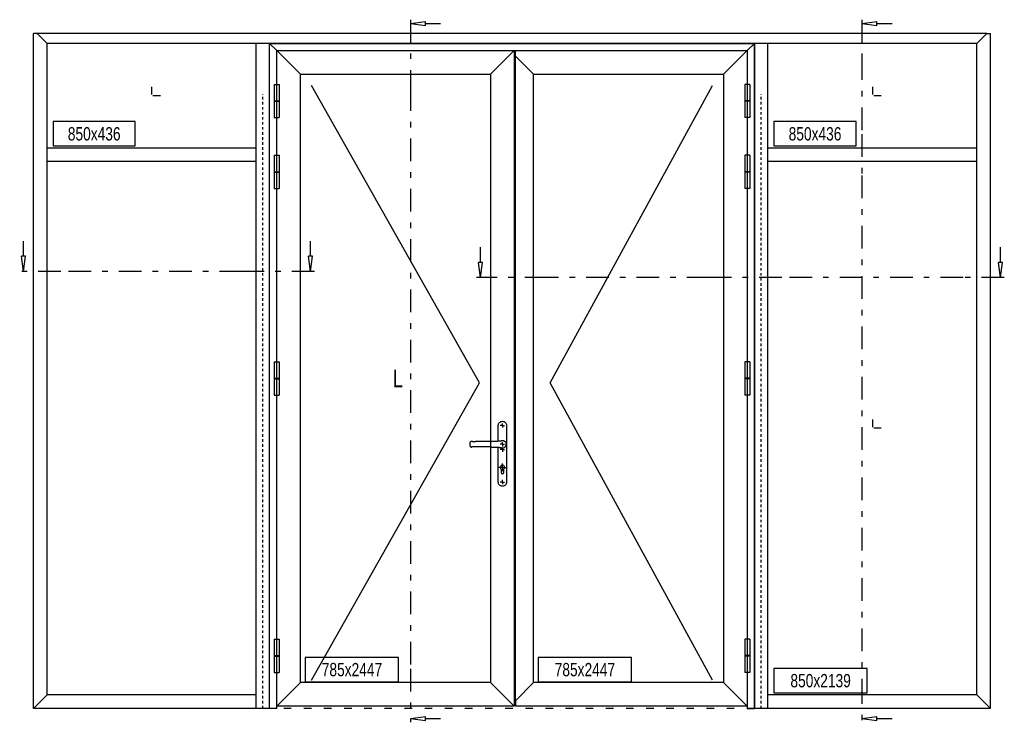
# Model space of a CAD drawing. Header units: millimetres. Extents: x 0 to 10560344, y -63228 to 177747.
# Tile 58 of 125: x 106272 to 106468, y -40938 to -40798. Entities that reach past the tile are written whole.
import ezdxf
from ezdxf.enums import TextEntityAlignment as Align

# ---------------------------------------------------------------- set-up
doc = ezdxf.new("R2010")
doc.units = ezdxf.units.MM
for name, pattern in [('OGLT0', [10, 4.5, -2.2, 1.1, -2.2]), ('OGLT1', [4, 1.5, -2.5]), ('OGLT2', [5, 2.5, -2.5]), ('OGLT6', [2, 0.5, -0.5, 0.5, -0.5])]:
    doc.linetypes.add(name, pattern=pattern)
doc.styles.add('ORGADATA', font='txt', dxfattribs={"oblique": 1})

msp = doc.modelspace()

# ---------------------------------------------------------------- linework, layer by layer
at = {"color": 8, "linetype": 'OGLT0'}
for p, q in [((106349.74, -40798.22), (106349.74, -40811.82)), ((106439.41, -40798.22), (106439.41, -40805.67)), ((106439.41, -40805.67), (106439.41, -40820.97)), ((106349.74, -40811.82), (106349.74, -40927.17)), ((106439.41, -40820.97), (106439.41, -40829.17)), ((106439.41, -40829.17), (106439.41, -40929.62)), ((106280.32, -40848.22), (106272.12, -40848.22)), ((106316.32, -40848.22), (106280.32, -40848.22)), ((106330.67, -40848.22), (106316.32, -40848.22)), ((106376.94, -40849.44), (106362.89, -40849.44)), ((106409.17, -40849.44), (106376.94, -40849.44)), ((106423.52, -40849.44), (106409.17, -40849.44)), ((106459.52, -40849.44), (106423.52, -40849.44)), ((106467.72, -40849.44), (106459.52, -40849.44)), ((106349.74, -40927.17), (106349.74, -40937.82)), ((106439.41, -40929.62), (106439.41, -40937.82))]:
    msp.add_line(p, q, dxfattribs=at)
at = {"color": 8, "linetype": 'Continuous'}
for p, q in [((106349.74, -40798.97), (106352.74, -40798.58)), ((106349.74, -40798.97), (106352.74, -40799.37)), ((106352.74, -40799.37), (106352.74, -40798.58)), ((106352.74, -40798.97), (106355.74, -40798.97)), ((106439.41, -40798.97), (106442.41, -40798.58)), ((106439.41, -40798.97), (106442.41, -40799.37)), ((106442.41, -40799.37), (106442.41, -40798.58)), ((106442.41, -40798.97), (106445.41, -40798.97)), ((106274.87, -40825.07), (106274.87, -40800.97)), ((106275.62, -40800.97), (106274.87, -40800.97)), ((106320.42, -40800.97), (106275.62, -40800.97)), ((106277.57, -40802.92), (106275.62, -40800.97)), ((106419.42, -40800.97), (106320.42, -40800.97)), ((106464.22, -40800.97), (106419.42, -40800.97)), ((106462.27, -40802.92), (106464.22, -40800.97)), ((106464.22, -40800.97), (106464.97, -40800.97)), ((106464.97, -40825.07), (106464.97, -40800.97)), ((106320.42, -40802.92), (106277.57, -40802.92)), ((106277.57, -40825.07), (106277.57, -40802.92)), ((106319.07, -40825.07), (106319.07, -40802.92)), ((106419.42, -40802.92), (106320.42, -40802.92)), ((106321.77, -40802.92), (106418.07, -40802.92)), ((106321.77, -40935.07), (106321.77, -40802.92)), ((106323.22, -40804.37), (106321.77, -40802.92)), ((106321.77, -40825.07), (106321.77, -40802.92)), ((106416.62, -40804.37), (106418.07, -40802.92)), ((106418.07, -40802.92), (106418.07, -40935.07)), ((106418.07, -40825.07), (106418.07, -40802.92)), ((106462.27, -40802.92), (106419.42, -40802.92)), ((106420.77, -40825.07), (106420.77, -40802.92)), ((106462.27, -40825.07), (106462.27, -40802.92)), ((106323.22, -40804.37), (106416.62, -40804.37)), ((106323.22, -40935.07), (106323.22, -40804.37)), ((106323.22, -40804.37), (106370.34, -40804.37)), ((106323.22, -40934.62), (106323.22, -40804.37)), ((106327.92, -40809.07), (106323.22, -40804.37)), ((106365.64, -40809.07), (106370.34, -40804.37)), ((106370.34, -40804.37), (106370.34, -40934.62)), ((106370.59, -40804.37), (106416.62, -40804.37)), ((106370.59, -40805.47), (106370.59, -40804.37)), ((106370.59, -40933.52), (106370.59, -40805.47)), ((106374.19, -40809.07), (106370.59, -40805.47)), ((106411.92, -40809.07), (106416.62, -40804.37)), ((106416.62, -40804.37), (106416.62, -40935.07)), ((106416.62, -40804.37), (106416.62, -40934.62)), ((106327.92, -40809.07), (106365.64, -40809.07)), ((106327.92, -40929.92), (106327.92, -40809.07)), ((106365.64, -40809.07), (106365.64, -40929.92)), ((106374.19, -40809.07), (106411.92, -40809.07)), ((106374.19, -40929.92), (106374.19, -40809.07)), ((106411.92, -40809.07), (106411.92, -40929.92)), ((106322.64, -40811.07), (106322.64, -40817.67)), ((106322.64, -40811.07), (106323.64, -40811.07)), ((106323.64, -40811.07), (106323.64, -40817.67)), ((106363.44, -40870.37), (106330.12, -40811.27)), ((106377.49, -40870.37), (106409.72, -40811.27)), ((106416.19, -40811.07), (106416.19, -40817.67)), ((106417.19, -40811.07), (106416.19, -40811.07)), ((106417.19, -40811.07), (106417.19, -40817.67)), ((106322.64, -40814.32), (106323.64, -40814.32)), ((106322.64, -40814.42), (106323.64, -40814.42)), ((106417.19, -40814.32), (106416.19, -40814.32)), ((106417.19, -40814.42), (106416.19, -40814.42)), ((106322.64, -40817.67), (106323.64, -40817.67)), ((106417.19, -40817.67), (106416.19, -40817.67)), ((106274.87, -40935.07), (106274.87, -40825.07)), ((106319.07, -40823.72), (106277.57, -40823.72)), ((106277.57, -40932.37), (106277.57, -40825.07)), ((106319.07, -40935.07), (106319.07, -40825.07)), ((106321.77, -40935.07), (106321.77, -40825.07)), ((106322.64, -40825.17), (106322.64, -40831.77)), ((106322.64, -40825.17), (106323.64, -40825.17)), ((106323.64, -40825.17), (106323.64, -40831.77)), ((106416.19, -40825.17), (106416.19, -40831.77)), ((106417.19, -40825.17), (106416.19, -40825.17)), ((106417.19, -40825.17), (106417.19, -40831.77)), ((106418.07, -40935.07), (106418.07, -40825.07)), ((106462.27, -40823.72), (106420.77, -40823.72)), ((106420.77, -40935.07), (106420.77, -40825.07)), ((106462.27, -40932.37), (106462.27, -40825.07)), ((106464.97, -40935.07), (106464.97, -40825.07)), ((106319.07, -40826.42), (106277.57, -40826.42)), ((106462.27, -40826.42), (106420.77, -40826.42)), ((106322.64, -40828.42), (106323.64, -40828.42)), ((106322.64, -40828.52), (106323.64, -40828.52)), ((106417.19, -40828.42), (106416.19, -40828.42)), ((106417.19, -40828.52), (106416.19, -40828.52)), ((106322.64, -40831.77), (106323.64, -40831.77)), ((106417.19, -40831.77), (106416.19, -40831.77)), ((106272.87, -40845.22), (106272.87, -40842.22)), ((106329.92, -40845.22), (106329.92, -40842.22)), ((106363.64, -40846.44), (106363.64, -40843.44)), ((106466.97, -40846.44), (106466.97, -40843.44)), ((106272.87, -40848.22), (106272.47, -40845.22)), ((106273.26, -40845.22), (106272.47, -40845.22)), ((106272.87, -40848.22), (106273.26, -40845.22)), ((106329.92, -40848.22), (106329.52, -40845.22)), ((106330.31, -40845.22), (106329.52, -40845.22)), ((106329.92, -40848.22), (106330.31, -40845.22)), ((106363.64, -40849.44), (106363.25, -40846.44)), ((106364.04, -40846.44), (106363.25, -40846.44)), ((106363.64, -40849.44), (106364.04, -40846.44)), ((106466.97, -40849.44), (106466.57, -40846.44)), ((106467.36, -40846.44), (106466.57, -40846.44)), ((106466.97, -40849.44), (106467.36, -40846.44)), ((106322.64, -40866.2), (106322.64, -40872.8)), ((106322.64, -40866.2), (106323.64, -40866.2)), ((106323.64, -40866.2), (106323.64, -40872.8)), ((106416.19, -40866.2), (106416.19, -40872.8)), ((106417.19, -40866.2), (106416.19, -40866.2)), ((106417.19, -40866.2), (106417.19, -40872.8)), ((106322.64, -40869.45), (106323.64, -40869.45)), ((106322.64, -40869.55), (106323.64, -40869.55)), ((106330.12, -40929.47), (106363.44, -40870.37)), ((106409.72, -40929.47), (106377.49, -40870.37)), ((106417.19, -40869.45), (106416.19, -40869.45)), ((106417.19, -40869.55), (106416.19, -40869.55)), ((106322.64, -40872.8), (106323.64, -40872.8)), ((106417.19, -40872.8), (106416.19, -40872.8)), ((106367.26, -40878.53), (106367.33, -40878.39)), ((106367.33, -40878.39), (106367.43, -40878.26)), ((106367.43, -40878.26), (106367.56, -40878.16)), ((106367.56, -40878.16), (106367.7, -40878.08)), ((106367.7, -40878.08), (106367.86, -40878.04)), ((106367.86, -40878.04), (106368.02, -40878.02)), ((106368.02, -40878.02), (106368.02, -40878.02)), ((106368.02, -40878.02), (106368.18, -40878.04)), ((106368.18, -40878.04), (106368.34, -40878.08)), ((106368.34, -40878.08), (106368.48, -40878.16)), ((106368.48, -40878.16), (106368.6, -40878.26)), ((106368.6, -40878.26), (106368.71, -40878.39)), ((106368.71, -40878.39), (106368.78, -40878.53)), ((106367.19, -40878.84), (106367.21, -40878.68)), ((106367.19, -40881.98), (106367.19, -40878.84)), ((106367.21, -40878.68), (106367.26, -40878.53)), ((106368.78, -40878.53), (106368.83, -40878.68)), ((106368.83, -40878.68), (106368.84, -40878.84)), ((106368.84, -40878.84), (106368.84, -40890.1)), ((106361.54, -40882.32), (106361.53, -40882.36)), ((106361.55, -40882.29), (106361.54, -40882.32)), ((106361.56, -40882.26), (106361.55, -40882.29)), ((106361.57, -40882.23), (106361.56, -40882.26)), ((106361.58, -40882.21), (106361.57, -40882.23)), ((106361.59, -40882.18), (106361.58, -40882.21)), ((106361.61, -40882.16), (106361.59, -40882.18)), ((106361.63, -40882.14), (106361.61, -40882.16)), ((106361.65, -40882.11), (106361.63, -40882.14)), ((106361.67, -40882.1), (106361.65, -40882.11)), ((106361.7, -40882.08), (106361.67, -40882.1)), ((106361.72, -40882.06), (106361.7, -40882.08)), ((106361.75, -40882.05), (106361.72, -40882.06)), ((106361.77, -40882.04), (106361.75, -40882.05)), ((106361.8, -40882.03), (106361.77, -40882.04)), ((106361.83, -40882.02), (106361.8, -40882.03)), ((106361.86, -40882.02), (106361.83, -40882.02)), ((106361.89, -40882.02), (106361.86, -40882.02)), ((106362.1, -40882.02), (106361.92, -40882.02)), ((106362.1, -40882.02), (106362.67, -40882.02)), ((106365.75, -40882.02), (106362.67, -40882.02)), ((106365.79, -40882.02), (106365.86, -40882.02)), ((106366.02, -40882.02), (106365.86, -40882.02)), ((106366.18, -40882.01), (106366.02, -40882.02)), ((106366.26, -40882.01), (106366.18, -40882.01)), ((106366.34, -40882.01), (106366.26, -40882.01)), ((106366.38, -40882.01), (106366.34, -40882.01)), ((106366.42, -40882.01), (106366.38, -40882.01)), ((106366.46, -40882.01), (106366.42, -40882.01)), ((106366.5, -40882.01), (106366.46, -40882.01)), ((106366.54, -40882.01), (106366.5, -40882.01)), ((106366.58, -40882.01), (106366.54, -40882.01)), ((106366.61, -40882.01), (106366.58, -40882.01)), ((106366.65, -40882.01), (106366.61, -40882.01)), ((106366.69, -40882.01), (106366.65, -40882.01)), ((106366.73, -40882.01), (106366.69, -40882.01)), ((106366.76, -40882.01), (106366.73, -40882.01)), ((106366.8, -40882.01), (106366.76, -40882.01)), ((106366.83, -40882), (106366.8, -40882.01)), ((106366.86, -40882), (106366.83, -40882)), ((106366.88, -40882), (106366.86, -40882)), ((106366.91, -40882), (106366.88, -40882)), ((106366.96, -40882), (106366.91, -40882)), ((106367.01, -40881.99), (106366.96, -40882)), ((106367.06, -40881.99), (106367.01, -40881.99)), ((106367.12, -40881.98), (106367.06, -40881.99)), ((106367.17, -40881.98), (106367.12, -40881.98)), ((106367.23, -40881.97), (106367.17, -40881.98)), ((106367.34, -40881.96), (106367.23, -40881.97)), ((106367.4, -40881.96), (106367.34, -40881.96)), ((106367.45, -40881.96), (106367.4, -40881.96)), ((106367.51, -40881.95), (106367.45, -40881.96)), ((106367.53, -40881.95), (106367.51, -40881.95)), ((106367.56, -40881.95), (106367.53, -40881.95)), ((106367.59, -40881.94), (106367.56, -40881.95)), ((106367.62, -40881.94), (106367.59, -40881.94)), ((106367.62, -40881.94), (106367.63, -40881.93)), ((106367.68, -40881.94), (106367.62, -40881.94)), ((106367.63, -40881.93), (106367.65, -40881.92)), ((106367.65, -40881.92), (106367.67, -40881.91)), ((106367.67, -40881.91), (106367.69, -40881.9)), ((106367.71, -40881.93), (106367.68, -40881.94)), ((106367.69, -40881.9), (106367.71, -40881.89)), ((106367.71, -40881.89), (106367.73, -40881.88)), ((106367.73, -40881.93), (106367.71, -40881.93)), ((106367.73, -40881.88), (106367.75, -40881.88)), ((106367.76, -40881.93), (106367.73, -40881.93)), ((106367.75, -40881.88), (106367.77, -40881.87)), ((106367.78, -40881.93), (106367.76, -40881.93)), ((106367.77, -40881.87), (106367.79, -40881.86)), ((106367.8, -40881.92), (106367.78, -40881.93)), ((106367.79, -40881.86), (106367.81, -40881.85)), ((106367.82, -40881.92), (106367.8, -40881.92)), ((106367.81, -40881.85), (106367.83, -40881.85)), ((106367.83, -40881.85), (106367.85, -40881.84)), ((106367.85, -40881.84), (106367.88, -40881.84)), ((106367.88, -40881.84), (106367.9, -40881.83)), ((106367.9, -40881.83), (106367.93, -40881.83)), ((106367.93, -40881.83), (106367.95, -40881.83)), ((106367.95, -40881.83), (106367.98, -40881.82)), ((106367.98, -40881.82), (106368.01, -40881.82)), ((106368.01, -40881.82), (106368.04, -40881.82)), ((106368.04, -40881.82), (106368.07, -40881.82)), ((106368.07, -40881.82), (106368.1, -40881.83)), ((106368.1, -40881.83), (106368.12, -40881.83)), ((106368.12, -40881.83), (106368.15, -40881.84)), ((106368.15, -40881.84), (106368.18, -40881.84)), ((106368.18, -40881.84), (106368.21, -40881.85)), ((106368.21, -40881.85), (106368.24, -40881.86)), ((106368.24, -40881.86), (106368.27, -40881.87)), ((106368.27, -40881.87), (106368.29, -40881.88)), ((106368.29, -40881.88), (106368.32, -40881.89)), ((106368.32, -40881.89), (106368.35, -40881.9)), ((106368.35, -40881.9), (106368.37, -40881.91)), ((106368.37, -40881.91), (106368.4, -40881.93)), ((106368.4, -40881.93), (106368.43, -40881.94)), ((106368.43, -40881.94), (106368.45, -40881.96)), ((106368.45, -40881.96), (106368.47, -40881.98)), ((106368.47, -40881.98), (106368.5, -40882)), ((106368.5, -40882), (106368.52, -40882.01)), ((106368.52, -40882.01), (106368.54, -40882.03)), ((106368.54, -40882.03), (106368.56, -40882.06)), ((106368.56, -40882.06), (106368.58, -40882.08)), ((106368.58, -40882.08), (106368.6, -40882.1)), ((106368.6, -40882.1), (106368.62, -40882.12)), ((106368.62, -40882.12), (106368.63, -40882.14)), ((106368.63, -40882.14), (106368.65, -40882.17)), ((106368.65, -40882.17), (106368.66, -40882.19)), ((106368.66, -40882.19), (106368.67, -40882.21)), ((106368.67, -40882.21), (106368.68, -40882.23)), ((106368.68, -40882.23), (106368.69, -40882.25)), ((106368.69, -40882.25), (106368.7, -40882.27)), ((106368.7, -40882.27), (106368.71, -40882.29)), ((106368.71, -40882.29), (106368.72, -40882.31)), ((106368.72, -40882.31), (106368.72, -40882.33)), ((106368.72, -40882.33), (106368.73, -40882.35)), ((106368.73, -40882.35), (106368.74, -40882.37)), ((106361.52, -40882.5), (106361.51, -40882.54)), ((106361.51, -40882.54), (106361.51, -40882.57)), ((106361.51, -40882.57), (106361.51, -40882.61)), ((106361.51, -40882.61), (106361.52, -40882.64)), ((106361.53, -40882.39), (106361.52, -40882.43)), ((106361.52, -40882.43), (106361.52, -40882.46)), ((106361.52, -40882.46), (106361.52, -40882.5)), ((106361.52, -40882.64), (106361.52, -40882.68)), ((106361.52, -40882.68), (106361.52, -40882.71)), ((106361.52, -40882.71), (106361.53, -40882.75)), ((106361.53, -40882.36), (106361.53, -40882.39)), ((106361.53, -40882.75), (106361.53, -40882.78)), ((106361.53, -40882.78), (106361.54, -40882.82)), ((106361.54, -40882.82), (106361.55, -40882.85)), ((106361.55, -40882.85), (106361.56, -40882.88)), ((106361.56, -40882.88), (106361.57, -40882.91)), ((106361.57, -40882.91), (106361.58, -40882.93)), ((106361.58, -40882.93), (106361.59, -40882.96)), ((106361.59, -40882.96), (106361.61, -40882.98)), ((106361.61, -40882.98), (106361.63, -40883.01)), ((106361.63, -40883.01), (106361.65, -40883.03)), ((106361.65, -40883.03), (106361.67, -40883.05)), ((106361.67, -40883.05), (106361.7, -40883.06)), ((106361.7, -40883.06), (106361.72, -40883.08)), ((106361.72, -40883.08), (106361.75, -40883.09)), ((106361.75, -40883.09), (106361.77, -40883.1)), ((106361.77, -40883.1), (106361.8, -40883.11)), ((106361.8, -40883.11), (106361.83, -40883.12)), ((106361.83, -40883.12), (106361.86, -40883.12)), ((106361.86, -40883.12), (106361.89, -40883.12)), ((106362.1, -40883.12), (106361.92, -40883.12)), ((106362.67, -40883.12), (106362.1, -40883.12)), ((106365.75, -40883.12), (106362.67, -40883.12)), ((106365.79, -40883.12), (106365.86, -40883.13)), ((106365.86, -40883.13), (106366.02, -40883.13)), ((106366.02, -40883.13), (106366.1, -40883.13)), ((106366.1, -40883.13), (106366.18, -40883.13)), ((106366.18, -40883.13), (106366.26, -40883.13)), ((106366.26, -40883.13), (106366.34, -40883.13)), ((106366.34, -40883.13), (106366.38, -40883.13)), ((106366.38, -40883.13), (106366.42, -40883.13)), ((106366.42, -40883.13), (106366.46, -40883.13)), ((106366.46, -40883.13), (106366.5, -40883.13)), ((106366.5, -40883.13), (106366.54, -40883.13)), ((106366.54, -40883.13), (106366.58, -40883.13)), ((106366.58, -40883.13), (106366.61, -40883.13)), ((106366.61, -40883.13), (106366.65, -40883.13)), ((106366.65, -40883.13), (106366.69, -40883.13)), ((106366.69, -40883.13), (106366.73, -40883.13)), ((106366.73, -40883.13), (106366.76, -40883.13)), ((106366.76, -40883.13), (106366.8, -40883.13)), ((106366.8, -40883.13), (106366.83, -40883.14)), ((106366.83, -40883.14), (106366.86, -40883.14)), ((106366.86, -40883.14), (106366.88, -40883.14)), ((106366.88, -40883.14), (106366.91, -40883.14)), ((106366.91, -40883.14), (106366.96, -40883.14)), ((106366.96, -40883.14), (106367.01, -40883.15)), ((106367.01, -40883.15), (106367.07, -40883.15)), ((106367.07, -40883.15), (106367.12, -40883.16)), ((106367.12, -40883.16), (106367.17, -40883.16)), ((106367.17, -40883.16), (106367.23, -40883.17)), ((106367.19, -40890.1), (106367.19, -40883.16)), ((106367.23, -40883.17), (106367.34, -40883.18)), ((106367.34, -40883.18), (106367.4, -40883.18)), ((106367.4, -40883.18), (106367.46, -40883.19)), ((106367.46, -40883.19), (106367.51, -40883.19)), ((106367.51, -40883.19), (106367.53, -40883.19)), ((106367.53, -40883.19), (106367.56, -40883.19)), ((106367.56, -40883.19), (106367.68, -40883.2)), ((106367.62, -40883.2), (106367.63, -40883.21)), ((106367.63, -40883.21), (106367.65, -40883.22)), ((106367.65, -40883.22), (106367.67, -40883.23)), ((106367.67, -40883.23), (106367.69, -40883.24)), ((106367.68, -40883.2), (106367.71, -40883.21)), ((106367.69, -40883.24), (106367.71, -40883.25)), ((106367.71, -40883.21), (106367.73, -40883.21)), ((106367.71, -40883.25), (106367.73, -40883.26)), ((106367.73, -40883.21), (106367.76, -40883.21)), ((106367.73, -40883.26), (106367.75, -40883.27)), ((106367.75, -40883.27), (106367.77, -40883.27)), ((106367.76, -40883.21), (106367.78, -40883.21)), ((106367.77, -40883.27), (106367.79, -40883.28)), ((106367.78, -40883.21), (106367.8, -40883.22)), ((106367.79, -40883.28), (106367.81, -40883.29)), ((106367.8, -40883.22), (106367.82, -40883.22)), ((106367.81, -40883.29), (106367.83, -40883.29)), ((106367.83, -40883.29), (106367.85, -40883.3)), ((106367.85, -40883.3), (106367.88, -40883.3)), ((106367.88, -40883.3), (106367.9, -40883.31)), ((106367.9, -40883.31), (106367.93, -40883.31)), ((106367.93, -40883.31), (106367.95, -40883.31)), ((106367.95, -40883.31), (106367.98, -40883.32)), ((106367.98, -40883.32), (106368.01, -40883.32)), ((106368.01, -40883.32), (106368.04, -40883.32)), ((106368.04, -40883.32), (106368.07, -40883.32)), ((106368.07, -40883.32), (106368.1, -40883.31)), ((106368.1, -40883.31), (106368.12, -40883.31)), ((106368.12, -40883.31), (106368.15, -40883.3)), ((106368.15, -40883.3), (106368.18, -40883.3)), ((106368.18, -40883.3), (106368.21, -40883.29)), ((106368.21, -40883.29), (106368.24, -40883.28)), ((106368.24, -40883.28), (106368.27, -40883.27)), ((106368.27, -40883.27), (106368.29, -40883.26)), ((106368.29, -40883.26), (106368.32, -40883.25)), ((106368.32, -40883.25), (106368.35, -40883.24)), ((106368.35, -40883.24), (106368.37, -40883.23)), ((106368.37, -40883.23), (106368.4, -40883.21)), ((106368.4, -40883.21), (106368.43, -40883.2)), ((106368.43, -40883.2), (106368.45, -40883.18)), ((106368.45, -40883.18), (106368.47, -40883.16)), ((106368.47, -40883.16), (106368.5, -40883.14)), ((106368.5, -40883.14), (106368.52, -40883.13)), ((106368.52, -40883.13), (106368.54, -40883.11)), ((106368.54, -40883.11), (106368.56, -40883.08)), ((106368.56, -40883.08), (106368.58, -40883.06)), ((106368.58, -40883.06), (106368.6, -40883.04)), ((106368.6, -40883.04), (106368.62, -40883.02)), ((106368.62, -40883.02), (106368.63, -40883)), ((106368.63, -40883), (106368.65, -40882.97)), ((106368.65, -40882.97), (106368.66, -40882.95)), ((106368.66, -40882.95), (106368.67, -40882.93)), ((106368.67, -40882.93), (106368.68, -40882.91)), ((106368.68, -40882.91), (106368.69, -40882.89)), ((106368.69, -40882.89), (106368.7, -40882.87)), ((106368.7, -40882.87), (106368.71, -40882.85)), ((106368.71, -40882.85), (106368.72, -40882.83)), ((106368.72, -40882.81), (106368.73, -40882.79)), ((106368.72, -40882.83), (106368.72, -40882.81)), ((106368.73, -40882.79), (106368.74, -40882.77)), ((106368.74, -40882.37), (106368.74, -40882.39)), ((106368.74, -40882.39), (106368.75, -40882.41)), ((106368.74, -40882.75), (106368.75, -40882.73)), ((106368.74, -40882.77), (106368.74, -40882.75)), ((106368.75, -40882.41), (106368.75, -40882.43)), ((106368.75, -40882.43), (106368.76, -40882.45)), ((106368.75, -40882.71), (106368.76, -40882.69)), ((106368.75, -40882.73), (106368.75, -40882.71)), ((106368.76, -40882.45), (106368.76, -40882.47)), ((106368.76, -40882.47), (106368.76, -40882.49)), ((106368.76, -40882.49), (106368.76, -40882.51)), ((106368.76, -40882.51), (106368.76, -40882.54)), ((106368.76, -40882.54), (106368.77, -40882.56)), ((106368.76, -40882.61), (106368.77, -40882.58)), ((106368.76, -40882.63), (106368.76, -40882.61)), ((106368.76, -40882.65), (106368.76, -40882.63)), ((106368.76, -40882.67), (106368.76, -40882.65)), ((106368.76, -40882.69), (106368.76, -40882.67)), ((106367.76, -40887.52), (106367.76, -40888.16)), ((106368.28, -40888.16), (106368.28, -40887.52)), ((106367.21, -40890.26), (106367.19, -40890.1)), ((106368.84, -40890.1), (106368.83, -40890.26)), ((106367.26, -40890.41), (106367.21, -40890.26)), ((106367.33, -40890.55), (106367.26, -40890.41)), ((106367.43, -40890.68), (106367.33, -40890.55)), ((106367.56, -40890.78), (106367.43, -40890.68)), ((106367.7, -40890.86), (106367.56, -40890.78)), ((106367.86, -40890.9), (106367.7, -40890.86)), ((106368.02, -40890.92), (106367.86, -40890.9)), ((106368.18, -40890.9), (106368.02, -40890.92)), ((106368.02, -40890.92), (106368.02, -40890.92)), ((106368.34, -40890.86), (106368.18, -40890.9)), ((106368.48, -40890.78), (106368.34, -40890.86)), ((106368.6, -40890.68), (106368.48, -40890.78)), ((106368.71, -40890.55), (106368.6, -40890.68)), ((106368.78, -40890.41), (106368.71, -40890.55)), ((106368.83, -40890.26), (106368.78, -40890.41)), ((106322.64, -40921.32), (106322.64, -40927.92)), ((106322.64, -40921.32), (106323.64, -40921.32)), ((106323.64, -40921.32), (106323.64, -40927.92)), ((106416.19, -40921.32), (106416.19, -40927.92)), ((106417.19, -40921.32), (106416.19, -40921.32)), ((106417.19, -40921.32), (106417.19, -40927.92)), ((106322.64, -40924.57), (106323.64, -40924.57)), ((106322.64, -40924.67), (106323.64, -40924.67)), ((106417.19, -40924.57), (106416.19, -40924.57)), ((106417.19, -40924.67), (106416.19, -40924.67)), ((106322.64, -40927.92), (106323.64, -40927.92)), ((106417.19, -40927.92), (106416.19, -40927.92)), ((106327.92, -40929.92), (106323.22, -40934.62)), ((106365.64, -40929.92), (106327.92, -40929.92)), ((106365.64, -40929.92), (106370.34, -40934.62)), ((106374.19, -40929.92), (106370.59, -40933.52)), ((106411.92, -40929.92), (106374.19, -40929.92)), ((106411.92, -40929.92), (106416.62, -40934.62)), ((106277.57, -40932.37), (106274.87, -40935.07)), ((106319.07, -40932.37), (106277.57, -40932.37)), ((106462.27, -40932.37), (106420.77, -40932.37)), ((106462.27, -40932.37), (106464.97, -40935.07)), ((106319.07, -40935.07), (106274.87, -40935.07)), ((106321.77, -40935.07), (106319.07, -40935.07)), ((106323.22, -40935.07), (106321.77, -40935.07)), ((106370.34, -40934.62), (106323.22, -40934.62)), ((106370.59, -40933.52), (106370.59, -40934.62)), ((106416.62, -40934.62), (106370.59, -40934.62)), ((106416.62, -40935.07), (106418.07, -40935.07)), ((106420.77, -40935.07), (106418.07, -40935.07)), ((106464.97, -40935.07), (106420.77, -40935.07)), ((106349.74, -40937.07), (106352.74, -40936.68)), ((106349.74, -40937.07), (106352.74, -40937.47)), ((106352.74, -40937.47), (106352.74, -40936.68)), ((106352.74, -40937.07), (106355.74, -40937.07)), ((106439.41, -40937.07), (106442.41, -40936.68)), ((106439.41, -40937.07), (106442.41, -40937.47)), ((106442.41, -40937.47), (106442.41, -40936.68)), ((106442.41, -40937.07), (106445.41, -40937.07))]:
    msp.add_line(p, q, dxfattribs=at)
at = {"color": 8, "linetype": 'OGLT1'}
for p, q in [((106298.32, -40811.57), (106298.32, -40815.07)), ((106441.52, -40811.57), (106441.52, -40815.07)), ((106300.07, -40813.32), (106296.57, -40813.32)), ((106443.27, -40813.32), (106439.77, -40813.32)), ((106441.52, -40877.65), (106441.52, -40881.15)), ((106443.27, -40879.4), (106439.77, -40879.4)), ((106418.07, -40935.07), (106321.77, -40935.07)), ((106418.07, -40935.07), (106321.77, -40935.07))]:
    msp.add_line(p, q, dxfattribs=at)
at = {"color": 8, "linetype": 'OGLT6'}
for p, q in [((106320.42, -40825.07), (106320.42, -40813.02)), ((106320.42, -40825.07), (106320.42, -40813.02)), ((106419.42, -40825.07), (106419.42, -40813.02)), ((106419.42, -40825.07), (106419.42, -40813.02)), ((106320.42, -40935.07), (106320.42, -40825.07)), ((106320.42, -40935.07), (106320.42, -40825.07)), ((106419.42, -40935.07), (106419.42, -40825.07)), ((106419.42, -40935.07), (106419.42, -40825.07))]:
    msp.add_line(p, q, dxfattribs=at)
at = {"color": 3, "linetype": 'Continuous'}
for p, q in [((106295.09, -40818.48), (106278.76, -40818.48)), ((106278.76, -40818.48), (106278.76, -40823.31)), ((106295.09, -40823.31), (106295.09, -40818.48)), ((106438.29, -40818.48), (106421.96, -40818.48)), ((106421.96, -40818.48), (106421.96, -40823.31)), ((106438.29, -40823.31), (106438.29, -40818.48)), ((106278.76, -40823.31), (106295.09, -40823.31)), ((106421.96, -40823.31), (106438.29, -40823.31)), ((106347.4, -40924.93), (106328.86, -40924.93)), ((106328.86, -40924.93), (106328.86, -40929.76)), ((106347.4, -40929.76), (106347.4, -40924.93)), ((106393.67, -40924.93), (106375.13, -40924.93)), ((106375.13, -40924.93), (106375.13, -40929.76)), ((106393.67, -40929.76), (106393.67, -40924.93)), ((106440.5, -40927.13), (106421.96, -40927.13)), ((106421.96, -40927.13), (106421.96, -40931.96)), ((106440.5, -40931.96), (106440.5, -40927.13)), ((106328.86, -40929.76), (106347.4, -40929.76)), ((106375.13, -40929.76), (106393.67, -40929.76)), ((106421.96, -40931.96), (106440.5, -40931.96))]:
    msp.add_line(p, q, dxfattribs=at)
at = {"color": 4, "linetype": 'OGLT2'}
for p, q in [((106368.02, -40878.85), (106368.02, -40878.42)), ((106368.02, -40878.85), (106367.59, -40878.85)), ((106368.02, -40878.85), (106368.44, -40878.85)), ((106368.02, -40878.85), (106368.02, -40879.27)), ((106368.02, -40882.57), (106368.02, -40882.15)), ((106368.02, -40882.57), (106367.59, -40882.57)), ((106368.02, -40883.65), (106367.59, -40883.65)), ((106368.02, -40882.57), (106368.44, -40882.57)), ((106368.02, -40882.57), (106368.02, -40883)), ((106368.02, -40883.65), (106368.02, -40883.22)), ((106368.02, -40883.65), (106368.44, -40883.65)), ((106368.02, -40883.65), (106368.02, -40884.07)), ((106368.02, -40887.17), (106367.28, -40887.17)), ((106368.02, -40887.17), (106368.02, -40886.43)), ((106368.02, -40887.17), (106368.76, -40887.17)), ((106368.02, -40887.17), (106368.02, -40887.91)), ((106368.02, -40890.1), (106367.59, -40890.1)), ((106368.02, -40890.1), (106368.02, -40889.67)), ((106368.02, -40890.1), (106368.44, -40890.1)), ((106368.02, -40890.1), (106368.02, -40890.52))]:
    msp.add_line(p, q, dxfattribs=at)
at = {"color": 8, "linetype": 'Continuous'}
for centre, radius, start, end in [((106361.92, -40884.21), 2.19, 90, 90.9099), ((106365.75, -40880.52), 1.5, 270, 271.5), ((106361.92, -40880.94), 2.19, 269.0901, 270), ((106365.75, -40884.62), 1.5, 88.5, 90), ((106368.02, -40887.17), 0.438, 306.8699, 233.1301), ((106368.02, -40888.16), 0.263, 180, 0)]:
    msp.add_arc(centre, radius, start, end, dxfattribs=at)

# ---------------------------------------------------------------- texts
at = {"color": 3, "style": 'ORGADATA', "width": 0.772222}
for s, p in [('850x436', (106286.92, -40822.22)), ('850x436', (106430.12, -40822.22)), ('785x2447', (106338.13, -40928.67)), ('785x2447', (106384.4, -40928.67)), ('850x2139', (106431.23, -40930.87))]:
    msp.add_text(s, height=2.646, dxfattribs=at).set_placement(p, align=Align.CENTER)
at = {"color": 8, "style": 'ORGADATA', "width": 0.772222}
msp.add_text('L', height=3.5, dxfattribs=at).set_placement((106348.24, -40871.25), align=Align.RIGHT)

doc.saveas('drawing.dxf')
